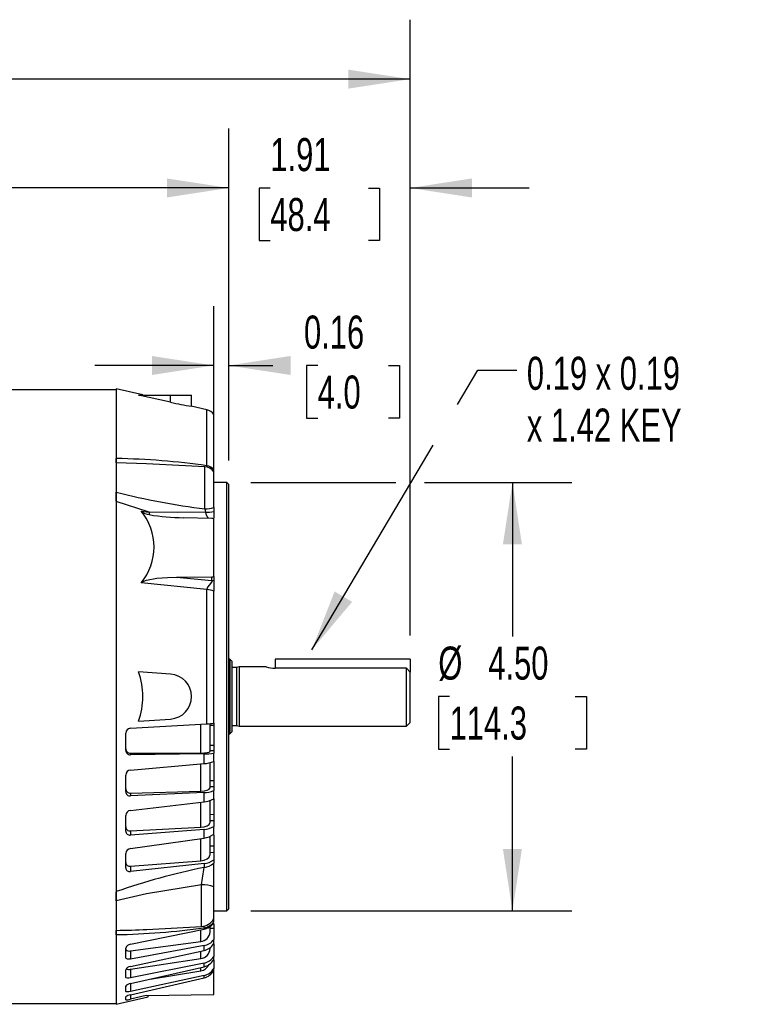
# Model space of a CAD drawing. Header units: inches. Extents: x 0 to 11, y 0 to 8.5.
# Tile 5 of 20: x 3.5 to 5, y 2.6 to 4.6. Entities that reach past the tile are written whole.
import ezdxf

# ---------------------------------------------------------------- set-up
doc = ezdxf.new("R2010")
doc.units = ezdxf.units.IN
doc.header["$MEASUREMENT"] = 0
doc.linetypes.add('CENTERX2', pattern=[0.8, 0.5, -0.1, 0.1, -0.1])
doc.layers.add('DIMENSIONS', color=140, linetype='Continuous', lineweight=25)
doc.layers.add('TEXT', color=140, linetype='Continuous', lineweight=25)
doc.styles.add('SLDTEXTSTYLE0', font='TXT', dxfattribs={"width": 0.7})
doc.dimstyles.new('SLDDIMSTYLE0', dxfattribs={"dimtxt": 0.069444, "dimasz": 0.13, "dimexe": 0, "dimexo": 0.0625, "dimgap": 0.017361, "dimtad": 0, "dimtih": 1, "dimtoh": 1, "dimlfac": 5, "dimrnd": 1e-09, "dimzin": 4, "dimdsep": 46, "dimtxsty": 'SLDTEXTSTYLE0', "dimsah": 1, "dimcen": 0.09, "dimadec": 0, "dimazin": 1, "dimtfac": 1, "dimtofl": 0, "dimtmove": 0, "dimatfit": 3, "dimfxl": 0, "dimfrac": 2, "dimtolj": 1, "dimtzin": 12, "dimarcsym": 0})
doc.dimstyles.new('SLDDIMSTYLE1', dxfattribs={"dimtxt": 0.069444, "dimasz": 0.13, "dimexe": 0, "dimexo": 0.0625, "dimgap": 0.017361, "dimtad": 0, "dimtih": 1, "dimtoh": 1, "dimlfac": 5, "dimrnd": 1e-09, "dimzin": 12, "dimdsep": 46, "dimtxsty": 'SLDTEXTSTYLE0', "dimsah": 1, "dimcen": 0.09, "dimadec": 0, "dimazin": 3, "dimtfac": 1, "dimtofl": 0, "dimtmove": 0, "dimatfit": 3, "dimfxl": 0, "dimfrac": 2, "dimtolj": 1, "dimtzin": 12, "dimarcsym": 0})
doc.dimstyles.new('SLDDIMSTYLE2', dxfattribs={"dimtxt": 0.069444, "dimasz": 0.13, "dimexe": 0, "dimexo": 0.0625, "dimgap": 0.017361, "dimtad": 0, "dimtih": 1, "dimtoh": 1, "dimlfac": 5, "dimrnd": 1e-09, "dimdsep": 46, "dimtxsty": 'SLDTEXTSTYLE0', "dimsah": 1, "dimcen": 0.09, "dimadec": 0, "dimazin": 2, "dimtfac": 1, "dimtmove": 0, "dimatfit": 0, "dimfxl": 0, "dimfrac": 2, "dimtolj": 1, "dimtzin": 12, "dimarcsym": 0})
doc.dimstyles.new('SLDDIMSTYLE3', dxfattribs={"dimtxt": 0.069444, "dimasz": 0.13, "dimexe": 0, "dimexo": 0.0625, "dimgap": 0.017361, "dimtad": 0, "dimtih": 1, "dimtoh": 1, "dimlfac": 5, "dimrnd": 1e-09, "dimzin": 12, "dimdsep": 46, "dimtxsty": 'SLDTEXTSTYLE0', "dimsah": 1, "dimcen": 0.09, "dimadec": 0, "dimazin": 3, "dimtfac": 1, "dimtmove": 0, "dimatfit": 0, "dimfxl": 0, "dimfrac": 2, "dimtolj": 1, "dimtzin": 12, "dimarcsym": 0})
doc.dimstyles.new('SLDDIMSTYLE4', dxfattribs={"dimtxt": 0.18, "dimasz": 0.13, "dimexe": 0, "dimexo": 0.0625, "dimgap": 0, "dimtad": 0, "dimtih": 1, "dimtoh": 1, "dimdec": 0, "dimrnd": 1e-09, "dimzin": 0, "dimdsep": 46, "dimtxsty": 'Standard', "dimsah": 1, "dimcen": 0.09, "dimadec": 0, "dimazin": 0, "dimtfac": 0.13, "dimtdec": 0, "dimtofl": 0, "dimtmove": 0, "dimatfit": 3, "dimfxl": 0, "dimfrac": 2, "dimtolj": 1, "dimtzin": 0, "dimarcsym": 0})

# ---------------------------------------------------------------- blocks, each defined once
blk = doc.blocks.new('_D')
at = {"layer": 'DIMENSIONS'}
for p, q in [((3.9471, 3.6616), (4.2521, 3.6616)), ((4.3121, 3.6616), (4.6221, 3.6616)), ((4.4971, 3.6616), (4.4971, 3.3376)), ((4.365, 3.2116), (4.3417, 3.2116)), ((4.3417, 3.2116), (4.3417, 3.1012)), ((4.6292, 3.2116), (4.6525, 3.2116)), ((4.6525, 3.2116), (4.6525, 3.1012)), ((4.3417, 3.1012), (4.365, 3.1012)), ((4.4971, 2.7616), (4.4971, 3.0856)), ((4.6525, 3.1012), (4.6292, 3.1012)), ((3.9471, 2.7616), (4.6221, 2.7616))]:
    blk.add_line(p, q, dxfattribs=at)
for points in [[(4.4971, 3.6616), (4.4771, 3.5316), (4.5171, 3.5316)], [(4.4971, 2.7616), (4.5171, 2.8916), (4.4771, 2.8916)]]:
    blk.add_solid(points, dxfattribs=at)
at = {"layer": 'DIMENSIONS', "char_height": 0.06944, "attachment_point": 1, "style": 'SLDTEXTSTYLE0'}
for s, insert in [('%%c', (4.3414, 3.3167)), ('4.50', (4.4463, 3.3167)), ('114.3', (4.365, 3.1907))]:
    blk.add_mtext(s, dxfattribs=dict(at, insert=insert))
blk = doc.blocks.new('_D_1')
at = {"layer": 'DIMENSIONS'}
for p, q in [((0.6876, 3.8306), (0.6876, 4.6343)), ((4.2821, 3.34), (4.2821, 4.6343)), ((0.6876, 4.5093), (2.2587, 4.5093)), ((2.3528, 4.5091), (2.3295, 4.5091)), ((2.3295, 4.5091), (2.3295, 4.3987)), ((2.617, 4.5091), (2.6403, 4.5091)), ((2.6403, 4.5091), (2.6403, 4.3987)), ((4.2821, 4.5093), (2.7111, 4.5093)), ((2.3295, 4.3987), (2.3528, 4.3987)), ((2.6403, 4.3987), (2.617, 4.3987))]:
    blk.add_line(p, q, dxfattribs=at)
for points in [[(0.6876, 4.5093), (0.8176, 4.4893), (0.8176, 4.5293)], [(4.2821, 4.5093), (4.1521, 4.5293), (4.1521, 4.4893)]]:
    blk.add_solid(points, dxfattribs=at)
at = {"layer": 'DIMENSIONS', "char_height": 0.06944, "attachment_point": 1, "style": 'SLDTEXTSTYLE0'}
for s, insert in [('17.97', (2.3528, 4.6142)), ('456.5', (2.3528, 4.4882))]:
    blk.add_mtext(s, dxfattribs=dict(at, insert=insert))
blk = doc.blocks.new('_D_2')
at = {"layer": 'DIMENSIONS'}
for p, q in [((3.8695, 3.7387), (3.8695, 4.0325)), ((3.901, 3.7077), (3.901, 4.0325)), ((3.8695, 3.9075), (3.6195, 3.9075)), ((3.901, 3.9075), (3.9938, 3.9075)), ((4.0879, 3.9074), (4.0646, 3.9074)), ((4.0646, 3.9074), (4.0646, 3.7969)), ((4.2366, 3.9074), (4.2599, 3.9074)), ((4.2599, 3.9074), (4.2599, 3.7969)), ((4.0646, 3.7969), (4.0879, 3.7969)), ((4.2599, 3.7969), (4.2366, 3.7969))]:
    blk.add_line(p, q, dxfattribs=at)
for points in [[(3.8695, 3.9075), (3.7395, 3.9275), (3.7395, 3.8875)], [(3.901, 3.9075), (4.031, 3.8875), (4.031, 3.9275)]]:
    blk.add_solid(points, dxfattribs=at)
at = {"layer": 'DIMENSIONS', "char_height": 0.06944, "attachment_point": 1, "style": 'SLDTEXTSTYLE0'}
for s, insert in [('0.16', (4.0591, 4.0124)), ('4.0', (4.0879, 3.8864))]:
    blk.add_mtext(s, dxfattribs=dict(at, insert=insert))
blk = doc.blocks.new('_D_3')
at = {"layer": 'DIMENSIONS'}
for p, q in [((3.901, 3.7077), (3.901, 4.4056)), ((4.2821, 3.34), (4.2821, 4.4056)), ((3.901, 4.2806), (3.651, 4.2806)), ((3.9884, 4.2804), (3.965, 4.2804)), ((3.965, 4.2804), (3.965, 4.17)), ((4.1948, 4.2804), (4.2181, 4.2804)), ((4.2181, 4.2804), (4.2181, 4.17)), ((4.2821, 4.2806), (4.5321, 4.2806)), ((3.965, 4.17), (3.9884, 4.17)), ((4.2181, 4.17), (4.1948, 4.17))]:
    blk.add_line(p, q, dxfattribs=at)
for points in [[(3.901, 4.2806), (3.771, 4.3006), (3.771, 4.2606)], [(4.2821, 4.2806), (4.4121, 4.2606), (4.4121, 4.3006)]]:
    blk.add_solid(points, dxfattribs=at)
at = {"layer": 'DIMENSIONS', "char_height": 0.06944, "attachment_point": 1, "style": 'SLDTEXTSTYLE0'}
for s, insert in [('1.91', (3.9884, 4.3855)), ('48.4', (3.9884, 4.2595))]:
    blk.add_mtext(s, dxfattribs=dict(at, insert=insert))
blk = doc.blocks.new('_D_4')
at = {"layer": 'DIMENSIONS'}
for p, q in [((1.6294, 3.8452), (1.6294, 4.4056)), ((3.901, 3.7077), (3.901, 4.4056)), ((1.6294, 4.2806), (2.539, 4.2806)), ((2.6331, 4.2804), (2.6098, 4.2804)), ((2.6098, 4.2804), (2.6098, 4.17)), ((2.8973, 4.2804), (2.9206, 4.2804)), ((2.9206, 4.2804), (2.9206, 4.17)), ((3.901, 4.2806), (2.9914, 4.2806)), ((2.6098, 4.17), (2.6331, 4.17)), ((2.9206, 4.17), (2.8973, 4.17))]:
    blk.add_line(p, q, dxfattribs=at)
for points in [[(1.6294, 4.2806), (1.7594, 4.2606), (1.7594, 4.3006)], [(3.901, 4.2806), (3.771, 4.3006), (3.771, 4.2606)]]:
    blk.add_solid(points, dxfattribs=at)
at = {"layer": 'DIMENSIONS', "char_height": 0.06944, "attachment_point": 1, "style": 'SLDTEXTSTYLE0'}
for s, insert in [('11.36', (2.6331, 4.3855)), ('288.5', (2.6331, 4.2595))]:
    blk.add_mtext(s, dxfattribs=dict(at, insert=insert))
blk = doc.blocks.new('SW_NOTE_0_7')
at = {"layer": 'TEXT', "color": 0, "linetype": 'CENTERX2', "lineweight": 18, "attachment_point": 1, "style": 'SLDTEXTSTYLE0'}
for s, insert, char_height in [('0.19 x 0.19', (0.0211, 0.0285), 0.069444), ('x 1.42 KEY', (0.0211, -0.0804), 0.06944)]:
    blk.add_mtext(s, dxfattribs=dict(at, insert=insert, char_height=char_height))

msp = doc.modelspace()

# ---------------------------------------------------------------- linework, layer by layer
for p, q in [((3.6648, 3.8563), (2.09, 3.8563)), ((3.72052, 3.84548), (3.6648, 3.85835)), ((3.6648, 3.85835), (3.6648, 3.71196)), ((3.77898, 3.83019), (3.71138, 3.84547)), ((3.71138, 3.84547), (3.77898, 3.84547)), ((3.77898, 3.83019), (3.77898, 3.84547)), ((3.77898, 3.84547), (3.82293, 3.84547)), ((3.82293, 3.82194), (3.82293, 3.84547)), ((3.85516, 3.8144), (3.8223, 3.82199)), ((3.85516, 3.69675), (3.85516, 3.8144)), ((3.86953, 3.68873), (3.86953, 3.80444)), ((3.6648, 3.70291), (3.6648, 3.71196)), ((3.6648, 3.71196), (3.6648, 3.70291)), ((3.72851, 3.70094), (3.6648, 3.70291)), ((3.6648, 3.70291), (3.6648, 3.64095)), ((3.85108, 3.69452), (3.72851, 3.70094)), ((3.85108, 3.60619), (3.85108, 3.69452)), ((3.85516, 3.69675), (3.85469, 3.69359)), ((3.86953, 3.6846), (3.86953, 3.68873)), ((3.86953, 3.60932), (3.86953, 3.68399)), ((3.89709, 3.66162), (3.86953, 3.66162)), ((3.90103, 3.65768), (3.89709, 3.66162)), ((3.89709, 3.21162), (3.89709, 3.66162)), ((3.90103, 3.21162), (3.90103, 3.65768)), ((3.6648, 3.62212), (3.6648, 3.64095)), ((3.6648, 3.64095), (3.6648, 3.62139)), ((3.73347, 3.59929), (3.6648, 3.62139)), ((3.6648, 3.62139), (3.6648, 2.80184)), ((3.71675, 3.60148), (3.73347, 3.59929)), ((3.85108, 3.60619), (3.85206, 3.5992)), ((3.86953, 3.60932), (3.86953, 3.6006)), ((3.86573, 3.58616), (3.80565, 3.5876)), ((3.86953, 3.6006), (3.86953, 3.58636)), ((3.86953, 3.46407), (3.86953, 3.58522)), ((3.79157, 3.46271), (3.86573, 3.46319)), ((3.79157, 3.46271), (3.86573, 3.45528)), ((3.86573, 3.45528), (3.86573, 3.46319)), ((3.86953, 3.46407), (3.86953, 3.45619)), ((3.86953, 3.45619), (3.86953, 3.43293)), ((3.85516, 3.43665), (3.71675, 3.45047)), ((3.85516, 3.15421), (3.85516, 3.43665)), ((3.86953, 3.15589), (3.86953, 3.43293)), ((3.90339, 3.28996), (3.90103, 3.28996)), ((3.90732, 3.28603), (3.90339, 3.28996)), ((3.90339, 3.28996), (3.90339, 3.13327)), ((3.90732, 3.28603), (3.90732, 3.21162)), ((3.9172, 3.27254), (3.90732, 3.27254)), ((3.92307, 3.27412), (3.9172, 3.27254)), ((3.9172, 3.27254), (3.9172, 3.15069)), ((3.97977, 3.27412), (3.92307, 3.27412)), ((3.92307, 3.27412), (3.92307, 3.14912)), ((3.99866, 3.27124), (3.99851, 3.27124)), ((4.28213, 3.28998), (3.99866, 3.28998)), ((3.99866, 3.28998), (3.99866, 3.27124)), ((4.27425, 3.27124), (3.99866, 3.27124)), ((4.28213, 3.26292), (4.27425, 3.27124)), ((4.27425, 3.14912), (4.27425, 3.27124)), ((4.28213, 3.28998), (4.28213, 3.26292)), ((3.77898, 3.25875), (3.71138, 3.26347)), ((4.28213, 3.15699), (4.28213, 3.26292)), ((3.89709, 2.76162), (3.89709, 3.21162)), ((3.90103, 2.76555), (3.90103, 3.21162)), ((3.90732, 3.21162), (3.90732, 3.13721)), ((3.69446, 3.14518), (3.85516, 3.15421)), ((3.71138, 3.15976), (3.77898, 3.16449)), ((3.84213, 3.0929), (3.84213, 3.15347)), ((3.86166, 3.09624), (3.86166, 3.15474)), ((3.86953, 3.15092), (3.86166, 3.15069)), ((3.86953, 3.15589), (3.86953, 3.15092)), ((3.86953, 3.15092), (3.86953, 3.10946)), ((3.90732, 3.15069), (3.9172, 3.15069)), ((3.9172, 3.15069), (3.92307, 3.14912)), ((3.92307, 3.14912), (4.27425, 3.14912)), ((4.27425, 3.14912), (4.28213, 3.15699)), ((3.68449, 3.09876), (3.68449, 3.13471)), ((3.90103, 3.13327), (3.90339, 3.13327)), ((3.90339, 3.13327), (3.90732, 3.13721)), ((3.86166, 3.10963), (3.86953, 3.10946)), ((3.86953, 3.10946), (3.86953, 3.09747)), ((3.69446, 3.09239), (3.84213, 3.0929)), ((3.69446, 3.09239), (3.69446, 3.08908)), ((3.84906, 3.091), (3.69446, 3.08908)), ((3.84906, 3.07073), (3.84906, 3.091)), ((3.86953, 3.09747), (3.86166, 3.09764)), ((3.86953, 3.09747), (3.86953, 3.09303)), ((3.86953, 3.07538), (3.86953, 3.09303)), ((3.69446, 3.05725), (3.84906, 3.07073)), ((3.84213, 3.01308), (3.84213, 3.07008)), ((3.86166, 3.0196), (3.86166, 3.07282)), ((3.86953, 3.07525), (3.86953, 3.03506)), ((3.68449, 3.01187), (3.68449, 3.04672)), ((3.86166, 3.03519), (3.86953, 3.03506)), ((3.86953, 3.02202), (3.86166, 3.02216)), ((3.86953, 3.03506), (3.86953, 3.02202)), ((3.86953, 3.02202), (3.86953, 3.01392)), ((3.69446, 3.0089), (3.84213, 3.01308)), ((3.84906, 3.00978), (3.69446, 3.00287)), ((3.69446, 3.0089), (3.69446, 3.00287)), ((3.84906, 2.99033), (3.84906, 3.00978)), ((3.86953, 2.99699), (3.86953, 3.01392)), ((3.69446, 2.97233), (3.84906, 2.99033)), ((3.84213, 2.93713), (3.84213, 2.98942)), ((3.86166, 2.9467), (3.86166, 2.99328)), ((3.86953, 2.99691), (3.86953, 2.9641)), ((3.68449, 2.92888), (3.68449, 2.96195)), ((3.86166, 2.96419), (3.86953, 2.9641)), ((3.86953, 2.9641), (3.86953, 2.95027)), ((3.86953, 2.95027), (3.86166, 2.95036)), ((3.86953, 2.95027), (3.86953, 2.93866)), ((3.86953, 2.92278), (3.86953, 2.93866)), ((3.69446, 2.92935), (3.84213, 2.93713)), ((3.84906, 2.93249), (3.69446, 2.92071)), ((3.69446, 2.92935), (3.69446, 2.92071)), ((3.84906, 2.91424), (3.84906, 2.93249)), ((3.86166, 2.87895), (3.86166, 2.918)), ((3.86953, 2.92107), (3.86953, 2.89795)), ((3.69446, 2.89206), (3.84906, 2.91424)), ((3.84213, 2.86652), (3.84213, 2.91306)), ((3.86166, 2.898), (3.86953, 2.89795)), ((3.86953, 2.89795), (3.86953, 2.88359)), ((3.68449, 2.85138), (3.68449, 2.88204)), ((3.86953, 2.88359), (3.86166, 2.88365)), ((3.86953, 2.88359), (3.86953, 2.86872)), ((3.69446, 2.8553), (3.84213, 2.86652)), ((3.84906, 2.86063), (3.69446, 2.84423)), ((3.84906, 2.86063), (3.84906, 2.85256)), ((3.86953, 2.86872), (3.86953, 2.86173)), ((3.86953, 2.81148), (3.86953, 2.86173)), ((3.69446, 2.8553), (3.69446, 2.84423)), ((3.84362, 2.81602), (3.72851, 2.79682)), ((3.84362, 2.72832), (3.84362, 2.81602)), ((3.6648, 2.80184), (3.6648, 2.78228)), ((3.6648, 2.78228), (3.6648, 2.80114)), ((3.72851, 2.79682), (3.6648, 2.78228)), ((3.86953, 2.74453), (3.86953, 2.81148)), ((3.6648, 2.78228), (3.6648, 2.72032)), ((3.86953, 2.76162), (3.89709, 2.76162)), ((3.89709, 2.76162), (3.90103, 2.76555)), ((3.86953, 2.73811), (3.86953, 2.74561)), ((3.86953, 2.73408), (3.86953, 2.72398)), ((3.6648, 2.71059), (3.6648, 2.72032)), ((3.6648, 2.72032), (3.6648, 2.71127)), ((3.6648, 2.71127), (3.6648, 2.56489)), ((3.69446, 2.69094), (3.84906, 2.72291)), ((3.72888, 2.72231), (3.84362, 2.72832)), ((3.84213, 2.6972), (3.84213, 2.72091)), ((3.84828, 2.72955), (3.84906, 2.72569)), ((3.84906, 2.72569), (3.84906, 2.72291)), ((3.86166, 2.71669), (3.86166, 2.72861)), ((3.86953, 2.72398), (3.86166, 2.72391)), ((3.86953, 2.72398), (3.86953, 2.70113)), ((3.69446, 2.67706), (3.84213, 2.6972)), ((3.86953, 2.69236), (3.86953, 2.70113)), ((3.86953, 2.69179), (3.86953, 2.68989)), ((3.68449, 2.66335), (3.68449, 2.68315)), ((3.84906, 2.68829), (3.69446, 2.66005)), ((3.69446, 2.64424), (3.84906, 2.67822)), ((3.69446, 2.67706), (3.69446, 2.66005)), ((3.84213, 2.66093), (3.84213, 2.67598)), ((3.84906, 2.67822), (3.84906, 2.68829)), ((3.86953, 2.68989), (3.8677, 2.68987)), ((3.86953, 2.68989), (3.86953, 2.66527)), ((3.69446, 2.63859), (3.84213, 2.66093)), ((3.84906, 2.65136), (3.69446, 2.62027)), ((3.84906, 2.64392), (3.84906, 2.65136)), ((3.86953, 2.6588), (3.86953, 2.66527)), ((3.86953, 2.65866), (3.86953, 2.64006)), ((3.68449, 2.62215), (3.68449, 2.63751)), ((3.69446, 2.60859), (3.84906, 2.64392)), ((3.69446, 2.63859), (3.69446, 2.62027)), ((3.7357, 2.61801), (3.84213, 2.63538)), ((3.84213, 2.63538), (3.84213, 2.64159)), ((3.86953, 2.63599), (3.86953, 2.64006)), ((3.86953, 2.58556), (3.86953, 2.63585)), ((3.84906, 2.62533), (3.69446, 2.592)), ((3.69446, 2.58467), (3.84906, 2.62066)), ((3.69446, 2.60858), (3.69446, 2.592)), ((3.84906, 2.62066), (3.84906, 2.62533)), ((3.68449, 2.59243), (3.68449, 2.60305)), ((2.09, 2.56693), (3.6648, 2.56693)), ((3.6648, 2.56489), (3.73173, 2.58034)), ((3.68449, 2.57455), (3.68449, 2.58044)), ((3.69455, 2.58464), (3.69455, 2.57564)), ((3.72735, 2.58308), (3.69455, 2.57564)), ((3.72735, 2.58308), (3.86953, 2.58556)), ((3.73173, 2.58034), (3.73173, 2.58316))]:
    msp.add_line(p, q)
at = {"flags": 128}
for points in [[(3.85206, 3.5992), (3.79271, 3.59882), (3.73347, 3.59929)], [(3.71675, 3.45047), (3.71937, 3.45264), (3.72847, 3.45619), (3.75021, 3.46036), (3.77249, 3.46215), (3.79157, 3.46271)], [(3.86573, 3.45528), (3.86572, 3.45448), (3.86542, 3.45359), (3.86414, 3.45157), (3.86031, 3.44683), (3.85669, 3.44171), (3.85555, 3.43916), (3.85516, 3.43665)], [(3.84213, 3.0929), (3.84961, 3.09314), (3.85577, 3.09381), (3.85994, 3.09482), (3.86163, 3.09606), (3.86166, 3.09624)], [(3.84213, 3.01308), (3.84961, 3.0137), (3.85577, 3.01505), (3.85994, 3.01698), (3.86163, 3.01927), (3.86166, 3.0196)], [(3.84213, 2.93713), (3.84961, 2.9381), (3.85577, 2.94011), (3.85994, 2.94293), (3.86163, 2.94623), (3.86166, 2.9467)], [(3.84213, 2.86652), (3.84961, 2.86783), (3.85577, 2.87046), (3.85994, 2.8741), (3.86163, 2.87835), (3.86166, 2.87895)], [(3.68449, 2.68082), (3.68505, 2.67917), (3.68667, 2.67789), (3.68918, 2.67709), (3.69234, 2.67688), (3.69446, 2.67706)], [(3.69446, 2.66005), (3.69101, 2.65972), (3.68799, 2.66006), (3.68577, 2.66104), (3.68463, 2.6625), (3.68449, 2.66335)], [(3.69446, 2.62027), (3.69101, 2.61981), (3.68799, 2.61987), (3.68577, 2.62047), (3.68463, 2.62151), (3.68449, 2.62215)], [(3.69446, 2.592), (3.69101, 2.59141), (3.68799, 2.5912), (3.68577, 2.59141), (3.68463, 2.59201), (3.68449, 2.59243)]]:
    msp.add_lwpolyline(points, dxfattribs=at)
for centre, radius, start, end in [((3.91929, 4.44857), 0.63409, 257.21612, 261.20049), ((3.84984, 3.79138), 0.02362, 33.55731, 77), ((3.63554, 2.14727), 1.56496, 81.93277, 88.92846), ((3.84984, 3.67093), 0.02362, 33.55731, 87), ((3.85122, 3.6728), 0.02427, 41.03159, 80.66931), ((4.05906, 5.23733), 1.64434, 256.1273, 262.73361), ((3.62617, 3.52598), 0.11792, 320.18817, 39.81183), ((3.7372, 3.62531), 0.0314, 229.37908, 264.43546), ((3.85195, 3.65706), 0.05087, 269.02311, 290.21822), ((3.75052, 3.59884), 0.01705, 178.48454, 196.28251), ((3.80485, 3.97751), 0.38991, 259.55264, 270.11667), ((3.85245, 3.70385), 0.10465, 269.78394, 279.39103), ((3.8815, 3.60421), 0.02986, 189.65888, 216.70273), ((3.86562, 3.46409), 0.00881, 270.69585, 296.31404), ((3.85321, 3.3995), 0.0372, 63.98592, 87.00455), ((3.9991, 3.33755), 0.06632, 253.05019, 269.4941), ((3.56856, 3.21162), 0.15195, 340.04553, 19.95447), ((3.77568, 3.21162), 0.04724, 274, 86), ((3.85216, 3.24235), 0.08819, 271.94492, 281.35607), ((3.69506, 3.13462), 0.01057, 93.28483, 179.53207), ((3.69431, 3.10221), 0.00982, 180.30773, 270.84723), ((3.69419, 3.09877), 0.0097, 180.07774, 271.59969), ((3.8497, 3.18901), 0.09801, 269.6228, 281.67178), ((3.84683, 3.12791), 0.05722, 272.22721, 293.36909), ((3.69534, 3.04643), 0.01086, 94.6701, 178.45443), ((3.6939, 3.0183), 0.00942, 181.39327, 273.38031), ((3.69365, 3.01199), 0.00916, 180.73461, 275.05338), ((3.84828, 3.06632), 0.05655, 270.7903, 292.0764), ((3.84662, 3.03261), 0.04234, 273.29277, 302.74783), ((3.69553, 2.96133), 0.01105, 95.54326, 176.76848), ((3.84739, 2.97504), 0.04258, 272.24458, 301.32854), ((3.69346, 2.93828), 0.00899, 183.42399, 276.38146), ((3.69307, 2.92919), 0.00859, 182.10269, 279.2771), ((3.84602, 2.95032), 0.03621, 274.80546, 310.47954), ((3.69562, 2.88095), 0.01118, 95.9433, 174.40093), ((3.693, 2.86375), 0.00857, 186.67263, 279.76142), ((3.84655, 2.8969), 0.03636, 273.94378, 309.18518), ((3.84591, 2.887), 0.03459, 275.21573, 313.06691), ((4.13957, 1.43705), 1.44501, 101.59836, 109.18127), ((3.69249, 2.852), 0.00802, 184.43768, 284.21517), ((3.46103, 2.89163), 0.38999, 348.82163, 354.25035), ((3.8454, 2.75005), 0.066, 68.55799, 91.54859), ((3.84197, 2.75978), 0.0315, 273, 331.04498), ((3.84412, 2.75691), 0.03161, 278.97955, 323.49805), ((3.8435, 2.75411), 0.03169, 280.09702, 325.22832), ((3.63726, 4.24785), 1.53682, 271.02694, 277.92131), ((3.65921, 3.90047), 1.18016, 270.27138, 273.38426), ((3.84114, 2.71772), 0.02054, 272.76468, 357.13675), ((3.6955, 2.67933), 0.01166, 95.14938, 160.86671), ((3.84397, 2.71915), 0.03127, 279.35639, 324.81197), ((3.84279, 2.70919), 0.0316, 281.44226, 327.81671), ((3.83992, 2.68256), 0.02174, 275.83971, 358.5485), ((3.84323, 2.68195), 0.03114, 280.77892, 327.62348), ((3.84225, 2.67481), 0.03163, 282.42173, 329.59129), ((3.69552, 2.63192), 0.01236, 94.91186, 153.12234), ((3.6912, 2.65159), 0.01339, 245.96714, 284.05932), ((3.83884, 2.65784), 0.0227, 278.35509, 335.71481), ((3.84262, 2.65588), 0.03121, 281.89564, 329.54551), ((3.84194, 2.6515), 0.03165, 282.98624, 330.65625), ((3.69579, 2.59444), 0.01421, 95.39047, 142.69082), ((3.697, 2.56484), 0.01999, 97.29547, 128.7287), ((3.68774, 2.59149), 0.01725, 259.14401, 293.24257)]:
    msp.add_arc(centre, radius, start, end)
for centre, start_param, end_param in [((3.86559, 3.57935), 1.0773847, 1.5835302), ((3.86559, 3.47001), 4.7600294, 5.2661749)]:
    msp.add_ellipse(centre, major_axis=(0.00787, -0.00027), ratio=0.8657619, start_param=start_param, end_param=end_param)

# ---------------------------------------------------------------- block references
at = {"layer": 'TEXT', "linetype": 'CENTERX2', "lineweight": 18}
msp.add_blockref('SW_NOTE_0_7', (4.50632, 3.89732), dxfattribs=at)

# ---------------------------------------------------------------- dimensions: what is measured, and where the dimension line sits
at = {"layer": 'DIMENSIONS'}
for base, p1, p2, dimstyle, picture, middle in [((0.68764, 4.50926), (4.28213, 3.28998), (0.68764, 3.78058), 'SLDDIMSTYLE1', '_D_1', (2.48488, 4.50926)), ((1.62937, 4.28058), (3.90103, 3.65768), (1.62937, 3.79523), 'SLDDIMSTYLE1', '_D_4', (2.7652, 4.28058)), ((3.90103, 4.28058), (4.28213, 3.28998), (3.90103, 3.65768), 'SLDDIMSTYLE3', '_D_3', (4.09158, 4.28058)), ((3.86953, 3.9075), (3.90103, 3.65768), (3.86953, 3.68873), 'SLDDIMSTYLE2', '_D_2', (4.16226, 3.9075))]:
    dim = msp.add_linear_dim(base=base, p1=p1, p2=p2, dimstyle=dimstyle, dxfattribs=at)
    dim.commit()
    dim.dimension.update_dxf_attribs({"geometry": picture, "text_midpoint": middle, "dimtype": 160})
dim = msp.add_linear_dim(base=(4.49707, 2.76162), p1=(3.89709, 3.66162), p2=(3.89709, 2.76162), angle=90, text='%%c<>', dimstyle='SLDDIMSTYLE0', dxfattribs=at)
dim.commit()
dim.dimension.update_dxf_attribs({"geometry": '_D', "text_midpoint": (4.49707, 3.21162), "dimtype": 160})

# ---------------------------------------------------------------- leaders
at = {"layer": 'TEXT', "linetype": 'CENTERX2', "lineweight": 18}
msp.add_leader([(4.07544, 3.30983), (4.4244, 3.89732), (4.50632, 3.89732)], dimstyle='SLDDIMSTYLE4', dxfattribs=at)

doc.saveas('drawing.dxf')
